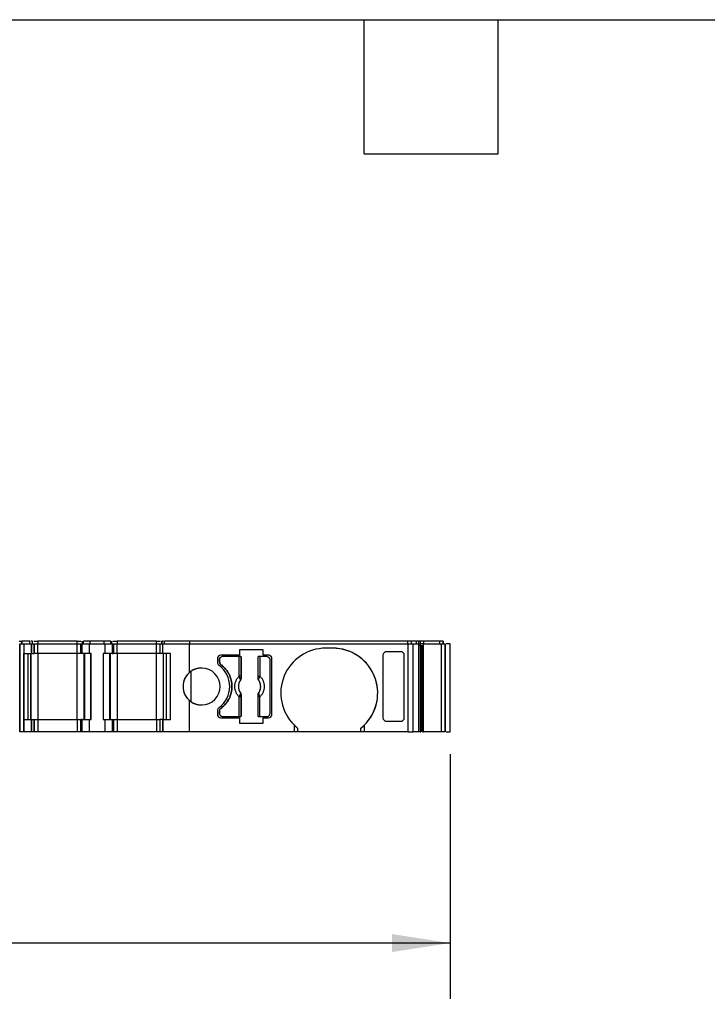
# Model space of a CAD drawing. Header units: millimetres. Extents: x 6 to 273, y 6 to 210.
# Tile 5 of 10: x 116 to 155, y 154 to 210. Entities that reach past the tile are written whole.
import ezdxf

# ---------------------------------------------------------------- set-up
doc = ezdxf.new("R2010")
doc.units = ezdxf.units.MM
doc.linetypes.add('SLD-Solid', pattern=[0])
doc.layers.add('DIMENSIONS', color=140, linetype='SLD-Solid', lineweight=25)
doc.layers.add('TEXT', color=140, linetype='SLD-Solid', lineweight=25)
doc.styles.add('SLDTEXTSTYLE0', font='TXT', dxfattribs={"width": 0.7})
doc.dimstyles.new('SLDDIMSTYLE0', dxfattribs={"dimtxt": 2.158008, "dimasz": 3.302, "dimexe": 0, "dimexo": 0.0625, "dimgap": 0.539502, "dimtad": 0, "dimtih": 1, "dimtoh": 1, "dimrnd": 1e-09, "dimzin": 12, "dimdsep": 46, "dimtxsty": 'SLDTEXTSTYLE0', "dimsah": 1, "dimcen": 0.09, "dimadec": 0, "dimazin": 3, "dimtfac": 1, "dimtofl": 0, "dimtmove": 0, "dimatfit": 3, "dimfxl": 0, "dimfrac": 2, "dimtolj": 1, "dimtzin": 12, "dimarcsym": 0})

# ---------------------------------------------------------------- blocks, each defined once
blk = doc.blocks.new('_D_4')
at = {"layer": 'DIMENSIONS'}
for p, q in [((60.698, 167.837), (60.698, 153.938)), ((140.785, 167.837), (140.785, 153.938)), ((60.698, 157.113), (94.878, 157.113)), ((97.802, 157.113), (97.077, 157.113)), ((97.077, 157.113), (97.077, 153.683)), ((104.215, 157.113), (104.939, 157.113)), ((104.939, 157.113), (104.939, 153.683)), ((140.785, 157.113), (107.139, 157.113)), ((97.077, 153.683), (97.802, 153.683)), ((104.939, 153.683), (104.215, 153.683))]:
    blk.add_line(p, q, dxfattribs=at)
for points in [[(60.698, 157.113), (64, 156.605), (64, 157.621)], [(140.785, 157.113), (137.483, 157.621), (137.483, 156.605)]]:
    blk.add_solid(points, dxfattribs=at)
at = {"layer": 'DIMENSIONS', "char_height": 2.1167, "attachment_point": 1, "style": 'SLDTEXTSTYLE0'}
for s, insert in [('80.1', (97.802, 160.325)), ('3.15', (97.802, 156.412))]:
    blk.add_mtext(s, dxfattribs=dict(at, insert=insert))

msp = doc.modelspace()

# ---------------------------------------------------------------- linework, layer by layer
for p, q in [((116.316, 174.257), (116.476, 174.257)), ((116.352, 169.107), (116.352, 174.107)), ((116.352, 174.107), (116.352, 169.107)), ((116.352, 174.107), (116.576, 174.107)), ((116.476, 174.257), (116.476, 174.107)), ((116.476, 174.107), (116.476, 174.257)), ((116.92, 174.257), (116.476, 174.257)), ((116.576, 174.107), (116.576, 169.107)), ((116.576, 174.107), (116.576, 173.557)), ((116.576, 174.107), (117.02, 174.107)), ((116.92, 174.107), (116.92, 174.257)), ((116.92, 174.107), (116.92, 174.257)), ((117.02, 173.557), (117.02, 174.107)), ((117.02, 174.107), (117.02, 173.557)), ((117.02, 174.107), (117.02, 174.107)), ((117.02, 174.107), (117.176, 174.107)), ((117.076, 174.107), (117.076, 174.257)), ((117.076, 174.107), (117.076, 174.257)), ((117.076, 174.107), (117.076, 174.122)), ((117.176, 173.557), (117.176, 174.107)), ((117.176, 174.107), (117.176, 173.557)), ((117.176, 174.107), (117.176, 174.107)), ((117.176, 173.557), (117.176, 174.107)), ((117.176, 174.107), (117.176, 174.107)), ((117.176, 174.107), (117.376, 174.107)), ((117.376, 174.257), (117.376, 174.107)), ((119.608, 174.257), (117.376, 174.257)), ((117.376, 173.557), (117.376, 174.107)), ((117.376, 174.107), (119.608, 174.107)), ((119.608, 174.107), (119.608, 174.257)), ((119.608, 173.557), (119.608, 174.107)), ((119.608, 174.107), (119.808, 174.107)), ((119.808, 174.107), (119.808, 173.557)), ((119.808, 174.107), (119.896, 174.107)), ((119.808, 173.557), (119.808, 174.107)), ((119.808, 174.107), (119.808, 174.107)), ((119.896, 173.557), (119.896, 174.107)), ((119.896, 174.107), (120.308, 174.107)), ((119.908, 174.107), (119.908, 174.257)), ((119.908, 174.107), (119.908, 174.257)), ((119.967, 174.107), (119.967, 174.257)), ((120.35, 174.257), (119.967, 174.257)), ((120.308, 173.557), (120.308, 174.107)), ((120.308, 174.107), (121.176, 174.107)), ((120.35, 174.107), (120.35, 174.257)), ((121.134, 174.257), (120.35, 174.257)), ((121.134, 174.107), (121.134, 174.257)), ((121.517, 174.257), (121.134, 174.257)), ((121.176, 174.107), (121.176, 173.557)), ((121.176, 174.107), (121.588, 174.107)), ((121.517, 174.107), (121.517, 174.257)), ((121.576, 174.107), (121.576, 174.257)), ((121.576, 174.107), (121.576, 174.257)), ((121.588, 174.107), (121.588, 173.557)), ((121.588, 174.107), (121.676, 174.107)), ((121.676, 173.557), (121.676, 174.107)), ((121.676, 174.107), (121.676, 173.557)), ((121.676, 174.107), (121.676, 174.107)), ((121.676, 174.107), (121.876, 174.107)), ((121.876, 174.257), (121.876, 174.107)), ((124.108, 174.257), (121.876, 174.257)), ((121.876, 173.557), (121.876, 174.107)), ((121.876, 174.107), (124.108, 174.107)), ((124.108, 174.107), (124.108, 174.257)), ((124.108, 173.557), (124.108, 174.107)), ((124.108, 174.107), (124.308, 174.107)), ((124.308, 174.107), (124.308, 173.557)), ((124.308, 174.107), (124.464, 174.107)), ((124.408, 174.107), (124.408, 174.257)), ((124.408, 174.257), (124.408, 174.107)), ((124.464, 173.557), (124.464, 174.107)), ((124.464, 174.107), (125.965, 174.107)), ((124.464, 173.557), (124.464, 174.107)), ((124.464, 174.107), (124.464, 174.107)), ((124.564, 174.107), (124.564, 174.257)), ((126.01, 174.257), (124.564, 174.257)), ((124.564, 174.107), (124.564, 174.257)), ((125.965, 174.107), (125.965, 172.465)), ((125.965, 174.107), (138.384, 174.107)), ((126.01, 174.107), (126.01, 174.257)), ((138.384, 174.257), (126.01, 174.257)), ((138.384, 174.107), (138.384, 174.257)), ((138.384, 174.107), (138.384, 169.107)), ((138.384, 174.107), (138.674, 174.107)), ((138.577, 174.107), (138.577, 174.257)), ((138.861, 174.257), (138.577, 174.257)), ((138.674, 169.107), (138.674, 174.107)), ((138.674, 174.107), (138.976, 174.107)), ((138.861, 174.107), (138.861, 174.257)), ((138.976, 174.107), (138.976, 169.107)), ((138.976, 174.107), (139.069, 174.107)), ((138.98, 174.257), (138.98, 174.107)), ((139.069, 174.107), (139.069, 174.007)), ((139.214, 174.107), (139.069, 174.107)), ((139.069, 174.007), (139.214, 174.007)), ((139.078, 174.007), (139.078, 169.107)), ((139.095, 174.107), (139.095, 174.257)), ((139.24, 174.257), (139.095, 174.257)), ((139.121, 169.107), (139.121, 174.007)), ((139.192, 169.107), (139.192, 174.007)), ((139.272, 174.107), (139.214, 174.107)), ((139.214, 174.007), (139.214, 169.107)), ((139.282, 174.257), (139.24, 174.257)), ((139.272, 169.107), (139.272, 174.107)), ((139.272, 174.107), (140.268, 174.107)), ((139.282, 174.107), (139.282, 174.257)), ((140.19, 174.257), (139.282, 174.257)), ((140.19, 174.107), (140.19, 174.257)), ((140.379, 174.257), (140.19, 174.257)), ((140.268, 174.107), (140.268, 169.107)), ((140.268, 174.107), (140.475, 174.107)), ((140.379, 174.107), (140.379, 174.257)), ((140.385, 174.107), (140.385, 174.257)), ((140.385, 174.107), (140.385, 174.257)), ((140.385, 174.257), (140.385, 174.107)), ((140.475, 174.107), (140.475, 169.107)), ((140.485, 169.107), (140.485, 174.107)), ((140.485, 174.107), (140.485, 169.107)), ((140.785, 169.107), (140.785, 174.107)), ((116.576, 173.557), (116.576, 173.557)), ((116.576, 169.807), (116.576, 173.557)), ((116.576, 173.557), (117.02, 173.557)), ((116.82, 169.807), (116.82, 173.557)), ((116.82, 169.807), (116.82, 173.557)), ((116.976, 173.557), (116.976, 169.807)), ((116.976, 169.807), (116.976, 173.557)), ((117.02, 173.557), (117.02, 173.557)), ((117.376, 173.557), (117.376, 169.807)), ((119.608, 173.557), (117.376, 173.557)), ((119.608, 169.807), (119.608, 173.557)), ((120.308, 173.557), (119.896, 173.557)), ((120.008, 169.807), (120.008, 173.557)), ((120.008, 173.557), (120.008, 169.807)), ((120.038, 169.807), (120.038, 173.557)), ((120.408, 173.557), (120.308, 173.557)), ((120.391, 169.807), (120.391, 173.557)), ((120.408, 169.807), (120.408, 173.557)), ((121.076, 173.557), (121.076, 169.807)), ((121.176, 173.557), (121.076, 173.557)), ((121.076, 173.557), (121.076, 169.807)), ((121.076, 173.557), (121.076, 173.557)), ((121.093, 173.557), (121.093, 169.807)), ((121.588, 173.557), (121.176, 173.557)), ((121.446, 173.557), (121.446, 169.807)), ((121.476, 173.557), (121.476, 169.807)), ((121.476, 169.807), (121.476, 173.557)), ((121.876, 173.557), (121.876, 169.807)), ((124.108, 173.557), (121.876, 173.557)), ((124.108, 169.807), (124.108, 173.557)), ((124.908, 173.557), (124.464, 173.557)), ((124.464, 173.557), (124.464, 173.557)), ((124.508, 169.807), (124.508, 173.557)), ((124.664, 173.557), (124.664, 169.807)), ((124.664, 173.557), (124.664, 169.807)), ((124.908, 169.807), (124.908, 173.557)), ((128.819, 173.457), (127.765, 173.457)), ((128.799, 173.382), (127.84, 173.382)), ((128.799, 172.269), (128.799, 173.382)), ((130.16, 173.757), (128.819, 173.757)), ((128.819, 173.757), (128.819, 173.457)), ((128.898, 173.382), (128.898, 172.269)), ((128.908, 173.382), (128.908, 172.159)), ((129.873, 172.159), (129.873, 173.382)), ((129.883, 172.269), (129.883, 173.382)), ((129.982, 173.382), (129.982, 172.269)), ((130.39, 173.382), (129.982, 173.382)), ((130.16, 173.457), (130.16, 173.757)), ((130.465, 173.457), (130.16, 173.457)), ((134.115, 173.857), (133.715, 173.857)), ((136.965, 173.457), (136.965, 169.908)), ((137.974, 173.657), (137.165, 173.657)), ((138.174, 169.908), (138.174, 173.457)), ((138.174, 169.908), (138.174, 173.457)), ((127.565, 173.257), (127.565, 173.057)), ((127.69, 173.232), (127.69, 173.082)), ((127.69, 173.082), (127.69, 173.232)), ((130.54, 173.232), (130.54, 170.132)), ((130.665, 170.107), (130.665, 173.257)), ((130.665, 173.257), (130.665, 173.257)), ((130.665, 170.107), (130.665, 173.257)), ((126.054, 172.536), (126.054, 170.829)), ((128.898, 172.269), (128.799, 172.269)), ((129.883, 172.269), (129.982, 172.269)), ((128.871, 172.045), (128.872, 172.045)), ((128.908, 172.159), (128.901, 172.161)), ((129.873, 172.159), (129.88, 172.161)), ((129.909, 172.045), (129.91, 172.045)), ((128.872, 171.32), (128.871, 171.319)), ((128.908, 171.206), (128.901, 171.204)), ((128.908, 171.206), (128.908, 169.982)), ((129.873, 169.982), (129.873, 171.206)), ((129.88, 171.204), (129.873, 171.206)), ((129.91, 171.319), (129.909, 171.32)), ((125.965, 170.9), (125.965, 169.107)), ((128.799, 169.982), (128.799, 171.096)), ((128.898, 171.096), (128.799, 171.096)), ((128.898, 171.096), (128.898, 169.982)), ((129.883, 169.982), (129.883, 171.096)), ((129.883, 171.096), (129.982, 171.096)), ((129.982, 169.982), (129.982, 171.096)), ((127.565, 170.308), (127.565, 170.107)), ((127.69, 170.282), (127.69, 170.132)), ((127.69, 170.132), (127.69, 170.282)), ((130.665, 170.107), (130.665, 170.107)), ((116.576, 169.107), (116.576, 169.807)), ((116.576, 169.807), (117.02, 169.807)), ((117.02, 169.107), (117.02, 169.807)), ((117.02, 169.807), (117.02, 169.107)), ((117.02, 169.807), (117.02, 169.807)), ((117.02, 169.807), (117.176, 169.807)), ((117.176, 169.107), (117.176, 169.807)), ((117.176, 169.807), (117.176, 169.107)), ((117.176, 169.807), (117.176, 169.807)), ((117.176, 169.807), (117.176, 169.107)), ((117.176, 169.807), (117.376, 169.807)), ((117.176, 169.214), (117.176, 169.807)), ((117.376, 169.807), (117.376, 169.107)), ((117.376, 169.807), (119.608, 169.807)), ((119.608, 169.807), (119.608, 169.107)), ((119.608, 169.807), (119.808, 169.807)), ((119.808, 169.807), (119.808, 169.107)), ((119.896, 169.807), (119.808, 169.807)), ((119.808, 169.107), (119.808, 169.807)), ((119.896, 169.107), (119.896, 169.807)), ((119.896, 169.807), (120.308, 169.807)), ((120.308, 169.107), (120.308, 169.807)), ((120.308, 169.807), (120.408, 169.807)), ((121.076, 169.807), (121.176, 169.807)), ((121.076, 169.807), (121.076, 169.807)), ((121.176, 169.807), (121.176, 169.107)), ((121.176, 169.807), (121.588, 169.807)), ((121.588, 169.807), (121.588, 169.107)), ((121.588, 169.807), (121.676, 169.807)), ((121.676, 169.107), (121.676, 169.807)), ((121.676, 169.807), (121.676, 169.107)), ((121.676, 169.807), (121.676, 169.807)), ((121.676, 169.807), (121.876, 169.807)), ((121.876, 169.807), (121.876, 169.107)), ((121.876, 169.807), (124.108, 169.807)), ((124.108, 169.807), (124.108, 169.107)), ((124.108, 169.807), (124.308, 169.807)), ((124.308, 169.807), (124.308, 169.107)), ((124.464, 169.807), (124.308, 169.807)), ((124.308, 169.807), (124.308, 169.107)), ((124.464, 169.807), (124.464, 169.107)), ((124.464, 169.807), (124.908, 169.807)), ((124.464, 169.107), (124.464, 169.807)), ((124.464, 169.807), (124.464, 169.807)), ((127.765, 169.907), (128.819, 169.907)), ((127.84, 169.982), (128.799, 169.982)), ((128.819, 169.907), (128.819, 169.607)), ((128.819, 169.607), (130.16, 169.607)), ((129.982, 169.982), (130.39, 169.982)), ((130.16, 169.607), (130.16, 169.907)), ((130.16, 169.907), (130.465, 169.907)), ((131.915, 169.501), (131.915, 169.107)), ((135.915, 169.107), (135.915, 169.501)), ((137.165, 169.707), (137.974, 169.707)), ((116.576, 169.107), (116.352, 169.107)), ((117.02, 169.107), (116.576, 169.107)), ((117.02, 169.107), (117.02, 169.107)), ((117.176, 169.107), (117.02, 169.107)), ((117.176, 169.107), (117.176, 169.107)), ((117.176, 169.107), (117.176, 169.107)), ((117.376, 169.107), (117.176, 169.107)), ((119.608, 169.107), (117.376, 169.107)), ((119.808, 169.107), (119.608, 169.107)), ((119.896, 169.107), (119.808, 169.107)), ((119.808, 169.107), (119.808, 169.107)), ((120.308, 169.107), (119.896, 169.107)), ((121.176, 169.107), (120.308, 169.107)), ((121.588, 169.107), (121.176, 169.107)), ((121.676, 169.107), (121.588, 169.107)), ((121.676, 169.107), (121.676, 169.107)), ((121.876, 169.107), (121.676, 169.107)), ((124.108, 169.107), (121.876, 169.107)), ((124.308, 169.107), (124.108, 169.107)), ((124.464, 169.107), (124.308, 169.107)), ((125.965, 169.107), (124.464, 169.107)), ((124.464, 169.107), (124.464, 169.107)), ((131.915, 169.107), (125.965, 169.107)), ((132.115, 169.107), (131.915, 169.107)), ((132.115, 169.322), (132.115, 169.107)), ((135.715, 169.107), (132.115, 169.107)), ((135.715, 169.107), (135.715, 169.322)), ((135.915, 169.107), (135.715, 169.107)), ((138.384, 169.107), (135.915, 169.107)), ((138.384, 169.107), (138.674, 169.107)), ((138.976, 169.107), (138.674, 169.107)), ((139.214, 169.107), (139.272, 169.107)), ((140.268, 169.107), (139.272, 169.107)), ((140.475, 169.107), (140.268, 169.107))]:
    msp.add_line(p, q)
for centre, radius, start, end in [((127.765, 173.257), 0.2, 90, 180), ((130.465, 173.257), 0.2, 0, 90), ((133.715, 171.307), 2.55, 90, 225.0991), ((134.115, 171.307), 2.55, 314.9009, 90), ((134.115, 171.307), 2.55, 308.8623, 90), ((127.765, 173.057), 0.2, 180, 233.9681), ((126.765, 171.682), 1.5, 306.0319, 53.9681), ((126.665, 171.682), 1.05, 125.5977, 234.4023), ((126.665, 171.682), 1.05, 131.8101, 228.1899), ((126.665, 171.682), 1.05, 228.1899, 131.8101), ((126.665, 171.682), 1.05, 90, 125.5977), ((129.39, 171.682), 0.634, 145.0833, 214.9167), ((128.837, 172.176), 0.066, 289.9615, 346.8945), ((129.944, 172.176), 0.066, 193.1055, 250.0385), ((129.39, 171.682), 0.634, 325.0833, 34.9167), ((128.837, 171.189), 0.066, 13.1055, 70.0385), ((129.944, 171.189), 0.066, 109.9615, 166.8945), ((126.665, 171.682), 1.05, 234.4023, 270), ((127.765, 170.308), 0.2, 126.0319, 180), ((127.765, 170.107), 0.2, 180, 270), ((130.465, 170.107), 0.2, 270, 0), ((130.465, 170.107), 0.2, 270, 0), ((133.715, 171.307), 2.55, 225.0991, 231.1377), ((134.115, 171.307), 2.55, 308.8623, 314.9009)]:
    msp.add_arc(centre, radius, start, end)
at = {"extrusion": (9.07186e-08, 2.91983e-15, 1)}
for centre, start_param, end_param in [((137.165, 173.457), 3.141593, 4.712389), ((137.974, 173.457), 1.570797, 3.141593)]:
    msp.add_ellipse(centre, major_axis=(0, -0.201), ratio=0.996195, start_param=start_param, end_param=end_param, dxfattribs=at)
at = {"extrusion": (9.07186e-08, -2.91982e-15, 1)}
msp.add_ellipse((137.165, 169.908), major_axis=(0, 0.201), ratio=0.996195, start_param=1.570796, end_param=3.141592, dxfattribs=at)
at = {"extrusion": (9.07186e-08, -2.91983e-15, 1)}
msp.add_ellipse((137.974, 169.908), major_axis=(0, 0.201), ratio=0.996195, start_param=3.141592, end_param=4.712389, dxfattribs=at)
for points, knots in [([(117.076, 174.257), (117.073, 174.257), (117.069, 174.257), (117.036, 174.257), (117.001, 174.257), (116.984, 174.257)], [0, 0, 0, 0, 0.338871, 0.677743, 1, 1, 1, 1]), ([(117.14, 174.257), (117.147, 174.257), (117.175, 174.257), (117.259, 174.257), (117.337, 174.257), (117.376, 174.257)], [0, 0, 0, 0, 0.152689, 0.576344, 1, 1, 1, 1]), ([(119.608, 174.257), (119.647, 174.257), (119.725, 174.257), (119.809, 174.257), (119.837, 174.257), (119.844, 174.257)], [0, 0, 0, 0, 0.423627, 0.847254, 1, 1, 1, 1]), ([(121.64, 174.257), (121.647, 174.257), (121.675, 174.257), (121.759, 174.257), (121.837, 174.257), (121.876, 174.257)], [0, 0, 0, 0, 0.152745, 0.576372, 1, 1, 1, 1]), ([(124.108, 174.257), (124.147, 174.257), (124.225, 174.257), (124.309, 174.257), (124.337, 174.257), (124.344, 174.257)], [0, 0, 0, 0, 0.423628, 0.847256, 1, 1, 1, 1]), ([(124.5, 174.257), (124.483, 174.257), (124.448, 174.257), (124.415, 174.257), (124.411, 174.257), (124.408, 174.257)], [0, 0, 0, 0, 0.322257, 0.661128, 1, 1, 1, 1]), ([(138.577, 174.257), (138.566, 174.257), (138.541, 174.257), (138.471, 174.257), (138.428, 174.257), (138.384, 174.257)], [0, 0, 0, 0, 0.5, 0.5, 1, 1, 1, 1]), ([(138.98, 174.257), (138.977, 174.257), (138.971, 174.257), (138.954, 174.257), (138.927, 174.257), (138.888, 174.257), (138.853, 174.257), (138.836, 174.257)], [0, 0, 0, 0, 0.167102, 0.331946, 0.500386, 0.749443, 1, 1, 1, 1]), ([(138.976, 174.007), (138.984, 174.007), (139.011, 174.007), (139.046, 174.007), (139.069, 174.007)], [0, 0, 0, 0, 0.328188, 1, 1, 1, 1]), ([(140.785, 174.107), (140.781, 174.107), (140.772, 174.107), (140.702, 174.107), (140.623, 174.107), (140.567, 174.107), (140.55, 174.107)], [0, 0, 0, 0, 0.290793, 0.581586, 0.87238, 1, 1, 1, 1]), ([(117.065, 173.557), (117.072, 173.557), (117.1, 173.557), (117.136, 173.557), (117.169, 173.557), (117.174, 173.557), (117.176, 173.557)], [0, 0, 0, 0, 0.088871, 0.392581, 0.69629, 1, 1, 1, 1]), ([(117.376, 173.557), (117.35, 173.557), (117.298, 173.557), (117.237, 173.557), (117.216, 173.557), (117.208, 173.557)], [0, 0, 0, 0, 0.383437, 0.766874, 1, 1, 1, 1]), ([(119.776, 173.557), (119.768, 173.557), (119.747, 173.557), (119.686, 173.557), (119.634, 173.557), (119.608, 173.557)], [0, 0, 0, 0, 0.23312, 0.61656, 1, 1, 1, 1]), ([(119.896, 173.557), (119.887, 173.557), (119.87, 173.557), (119.848, 173.557), (119.828, 173.557), (119.812, 173.557), (119.809, 173.557), (119.808, 173.557)], [0, 0, 0, 0, 0.166556, 0.332331, 0.500193, 0.749367, 1, 1, 1, 1]), ([(121.876, 173.557), (121.85, 173.557), (121.798, 173.557), (121.737, 173.557), (121.716, 173.557), (121.708, 173.557)], [0, 0, 0, 0, 0.383439, 0.766877, 1, 1, 1, 1]), ([(124.308, 173.557), (124.308, 173.557), (124.306, 173.557), (124.295, 173.557), (124.276, 173.557), (124.243, 173.557), (124.187, 173.557), (124.135, 173.557), (124.108, 173.557)], [0, 0, 0, 0, 0.1272, 0.249746, 0.3727, 0.501075, 0.749743, 1, 1, 1, 1]), ([(124.428, 173.557), (124.419, 173.557), (124.387, 173.557), (124.348, 173.557), (124.314, 173.557), (124.31, 173.557), (124.308, 173.557)], [0, 0, 0, 0, 0.129252, 0.419501, 0.709751, 1, 1, 1, 1]), ([(127.69, 173.232), (127.69, 173.272), (127.707, 173.311), (127.762, 173.366), (127.801, 173.382), (127.84, 173.382)], [0, 0, 0, 0, 0.5, 0.5, 1, 1, 1, 1]), ([(127.69, 173.232), (127.691, 173.246), (127.693, 173.272), (127.709, 173.308), (127.737, 173.344), (127.781, 173.376), (127.821, 173.38), (127.84, 173.382)], [0, 0, 0, 0, 0.168224, 0.331133, 0.500763, 0.749586, 1, 1, 1, 1]), ([(128.898, 173.382), (128.896, 173.382), (128.885, 173.382), (128.848, 173.382), (128.824, 173.382), (128.799, 173.382)], [0, 0, 0, 0, 0.5, 0.5, 1, 1, 1, 1]), ([(129.982, 173.382), (129.957, 173.382), (129.933, 173.382), (129.896, 173.382), (129.885, 173.382), (129.883, 173.382)], [0, 0, 0, 0, 0.5, 0.5, 1, 1, 1, 1]), ([(130.39, 173.382), (130.43, 173.382), (130.469, 173.366), (130.524, 173.311), (130.54, 173.272), (130.54, 173.232)], [0, 0, 0, 0, 0.5, 0.5, 1, 1, 1, 1]), ([(130.665, 173.257), (130.665, 173.271), (130.664, 173.297), (130.652, 173.334), (130.633, 173.369), (130.6, 173.409), (130.545, 173.449), (130.492, 173.455), (130.465, 173.457)], [0, 0, 0, 0, 0.12725, 0.249812, 0.372751, 0.501086, 0.749808, 1, 1, 1, 1]), ([(127.77, 172.922), (127.759, 172.932), (127.735, 172.953), (127.71, 172.992), (127.693, 173.036), (127.691, 173.067), (127.69, 173.082)], [0, 0, 0, 0, 0.249233, 0.499959, 0.749241, 1, 1, 1, 1]), ([(127.69, 173.082), (127.691, 173.067), (127.694, 173.036), (127.71, 172.992), (127.735, 172.953), (127.759, 172.932), (127.77, 172.922)], [0, 0, 0, 0, 0.249233, 0.499959, 0.749241, 1, 1, 1, 1]), ([(127.77, 172.922), (127.802, 172.897), (127.865, 172.848), (127.952, 172.765), (128.032, 172.677), (128.105, 172.583), (128.17, 172.482), (128.266, 172.307), (128.364, 172.042), (128.404, 171.683), (128.364, 171.323), (128.253, 171.02), (128.109, 170.781), (127.956, 170.594), (127.833, 170.493), (127.77, 170.442)], [0, 0, 0, 0, 0.042112, 0.083729, 0.125101, 0.166484, 0.208132, 0.250294, 0.375098, 0.50009, 0.624895, 0.749887, 0.833557, 0.916248, 1, 1, 1, 1]), ([(127.77, 170.442), (127.802, 170.467), (127.865, 170.517), (127.952, 170.599), (128.032, 170.688), (128.105, 170.782), (128.17, 170.883), (128.266, 171.058), (128.364, 171.323), (128.404, 171.682), (128.364, 172.042), (128.253, 172.344), (128.109, 172.584), (127.956, 172.77), (127.833, 172.871), (127.77, 172.922)], [0, 0, 0, 0, 0.042112, 0.083729, 0.125101, 0.166484, 0.208132, 0.250294, 0.375098, 0.50009, 0.624895, 0.749887, 0.833557, 0.916248, 1, 1, 1, 1]), ([(128.799, 171.096), (128.781, 171.115), (128.745, 171.153), (128.699, 171.215), (128.658, 171.282), (128.611, 171.38), (128.568, 171.513), (128.552, 171.682), (128.568, 171.852), (128.619, 172.009), (128.695, 172.152), (128.764, 172.23), (128.799, 172.269)], [0, 0, 0, 0, 0.06027, 0.120056, 0.179893, 0.240314, 0.370015, 0.500128, 0.629829, 0.759943, 0.879871, 1, 1, 1, 1]), ([(128.86, 172.114), (128.855, 172.123), (128.846, 172.144), (128.83, 172.182), (128.814, 172.225), (128.804, 172.254), (128.799, 172.269)], [0, 0, 0, 0, 0.220475, 0.499075, 0.748119, 1, 1, 1, 1]), ([(128.898, 172.269), (128.899, 172.249), (128.899, 172.21), (128.901, 172.177), (128.901, 172.161)], [0, 0, 0, 0, 0.521485, 1, 1, 1, 1]), ([(129.88, 172.161), (129.88, 172.171), (129.881, 172.192), (129.882, 172.229), (129.882, 172.255), (129.883, 172.269)], [0, 0, 0, 0, 0.317222, 0.645084, 1, 1, 1, 1]), ([(129.982, 172.269), (130, 172.25), (130.036, 172.212), (130.082, 172.149), (130.123, 172.083), (130.17, 171.985), (130.213, 171.852), (130.229, 171.683), (130.213, 171.513), (130.162, 171.355), (130.086, 171.212), (130.017, 171.135), (129.982, 171.096)], [0, 0, 0, 0, 0.06027, 0.120056, 0.179893, 0.240314, 0.370015, 0.500128, 0.629829, 0.759943, 0.879871, 1, 1, 1, 1]), ([(128.872, 172.045), (128.858, 172.023), (128.83, 171.98), (128.798, 171.91), (128.775, 171.837), (128.761, 171.76), (128.756, 171.676), (128.763, 171.584), (128.786, 171.489), (128.821, 171.4), (128.855, 171.347), (128.872, 171.32)], [0, 0, 0, 0, 0.101069, 0.200103, 0.298615, 0.398141, 0.500173, 0.626627, 0.756016, 0.877292, 1, 1, 1, 1]), ([(128.871, 172.045), (128.872, 172.051), (128.875, 172.06), (128.872, 172.078), (128.867, 172.096), (128.862, 172.108), (128.86, 172.114)], [0, 0, 0, 0, 0.306881, 0.575882, 0.806979, 1, 1, 1, 1]), ([(128.901, 172.161), (128.901, 172.145), (128.9, 172.103), (128.882, 172.067), (128.871, 172.045)], [0, 0, 0, 0, 0.389276, 1, 1, 1, 1]), ([(128.908, 172.159), (128.907, 172.145), (128.906, 172.118), (128.893, 172.079), (128.879, 172.056), (128.872, 172.045)], [0, 0, 0, 0, 0.335719, 0.664281, 1, 1, 1, 1]), ([(129.909, 172.045), (129.902, 172.056), (129.888, 172.079), (129.875, 172.118), (129.874, 172.145), (129.873, 172.159)], [0, 0, 0, 0, 0.3357194, 0.6642806, 1, 1, 1, 1]), ([(129.91, 172.045), (129.904, 172.057), (129.892, 172.078), (129.883, 172.111), (129.879, 172.138), (129.88, 172.154), (129.88, 172.161)], [0, 0, 0, 0, 0.332097, 0.61117, 0.833934, 1, 1, 1, 1]), ([(129.909, 171.32), (129.923, 171.342), (129.951, 171.385), (129.983, 171.455), (130.006, 171.528), (130.02, 171.604), (130.025, 171.689), (130.018, 171.781), (129.995, 171.875), (129.96, 171.965), (129.926, 172.018), (129.909, 172.045)], [0, 0, 0, 0, 0.101069, 0.200103, 0.298615, 0.398141, 0.500173, 0.626627, 0.756016, 0.877292, 1, 1, 1, 1]), ([(128.871, 171.319), (128.877, 171.308), (128.889, 171.287), (128.898, 171.254), (128.902, 171.227), (128.901, 171.211), (128.901, 171.204)], [0, 0, 0, 0, 0.332097, 0.61117, 0.833934, 1, 1, 1, 1]), ([(128.872, 171.32), (128.879, 171.308), (128.893, 171.286), (128.906, 171.246), (128.907, 171.219), (128.908, 171.206)], [0, 0, 0, 0, 0.3357194, 0.6642806, 1, 1, 1, 1]), ([(128.901, 171.204), (128.901, 171.194), (128.9, 171.173), (128.899, 171.135), (128.899, 171.109), (128.898, 171.096)], [0, 0, 0, 0, 0.317222, 0.645084, 1, 1, 1, 1]), ([(129.873, 171.206), (129.874, 171.219), (129.875, 171.246), (129.888, 171.286), (129.902, 171.308), (129.909, 171.32)], [0, 0, 0, 0, 0.3357194, 0.6642806, 1, 1, 1, 1]), ([(129.88, 171.204), (129.88, 171.22), (129.881, 171.262), (129.899, 171.298), (129.91, 171.319)], [0, 0, 0, 0, 0.389276, 1, 1, 1, 1]), ([(129.883, 171.096), (129.882, 171.116), (129.882, 171.155), (129.88, 171.188), (129.88, 171.204)], [0, 0, 0, 0, 0.521485, 1, 1, 1, 1]), ([(129.91, 171.319), (129.909, 171.314), (129.906, 171.304), (129.909, 171.286), (129.914, 171.269), (129.919, 171.256), (129.921, 171.251)], [0, 0, 0, 0, 0.306881, 0.575882, 0.806979, 1, 1, 1, 1]), ([(127.69, 170.282), (127.691, 170.298), (127.694, 170.329), (127.71, 170.372), (127.735, 170.412), (127.759, 170.432), (127.77, 170.442)], [0, 0, 0, 0, 0.249233, 0.499959, 0.749241, 1, 1, 1, 1]), ([(127.84, 169.982), (127.801, 169.982), (127.762, 169.999), (127.707, 170.054), (127.69, 170.093), (127.69, 170.132)], [0, 0, 0, 0, 0.5, 0.5, 1, 1, 1, 1]), ([(127.84, 169.982), (127.827, 169.983), (127.801, 169.985), (127.765, 170.001), (127.729, 170.029), (127.696, 170.073), (127.692, 170.113), (127.69, 170.132)], [0, 0, 0, 0, 0.168224, 0.331133, 0.500763, 0.749586, 1, 1, 1, 1]), ([(130.39, 169.982), (130.404, 169.983), (130.43, 169.985), (130.466, 170.001), (130.502, 170.029), (130.535, 170.073), (130.539, 170.113), (130.54, 170.132)], [0, 0, 0, 0, 0.168224, 0.3311335, 0.500763, 0.7495865, 1, 1, 1, 1]), ([(128.799, 169.982), (128.824, 169.982), (128.848, 169.982), (128.885, 169.982), (128.896, 169.982), (128.898, 169.982)], [0, 0, 0, 0, 0.5, 0.5, 1, 1, 1, 1]), ([(129.883, 169.982), (129.885, 169.982), (129.896, 169.982), (129.933, 169.982), (129.957, 169.982), (129.982, 169.982)], [0, 0, 0, 0, 0.5, 0.5, 1, 1, 1, 1]), ([(139.078, 169.107), (139.07, 169.107), (139.055, 169.107), (139.017, 169.107), (138.985, 169.107), (138.976, 169.107)], [0, 0, 0, 0, 0.413144, 0.826288, 1, 1, 1, 1]), ([(140.55, 169.107), (140.567, 169.107), (140.623, 169.107), (140.702, 169.107), (140.772, 169.107), (140.781, 169.107), (140.785, 169.107)], [0, 0, 0, 0, 0.12762, 0.418414, 0.709207, 1, 1, 1, 1])]:
    msp.add_open_spline(points, degree=3, knots=knots)
for points in [[(139.095, 174.257), (139.038, 174.257), (138.992, 174.257), (138.98, 174.257)], [(140.385, 174.257), (140.385, 174.257), (140.383, 174.257), (140.379, 174.257)], [(121.588, 173.557), (121.643, 173.557), (121.676, 173.557), (121.676, 173.557)], [(129.921, 172.114), (129.941, 172.156), (129.963, 172.213), (129.982, 172.269)], [(129.91, 172.045), (129.904, 172.061), (129.907, 172.083), (129.921, 172.114)], [(128.86, 171.251), (128.84, 171.209), (128.818, 171.152), (128.799, 171.096)], [(128.871, 171.319), (128.877, 171.304), (128.874, 171.281), (128.86, 171.251)], [(129.982, 171.096), (129.963, 171.152), (129.941, 171.209), (129.921, 171.251)], [(127.69, 170.282), (127.69, 170.344), (127.721, 170.405), (127.77, 170.442)], [(139.078, 169.107), (139.082, 169.107), (139.1, 169.107), (139.121, 169.107)]]:
    msp.add_open_spline(points, degree=3)
at = {"layer": 'TEXT'}
for p, q in [((6.35, 209.55), (273.05, 209.55)), ((135.89, 201.93), (135.89, 209.55)), ((143.51, 201.93), (143.51, 209.55)), ((135.89, 201.93), (143.51, 201.93))]:
    msp.add_line(p, q, dxfattribs=at)

# ---------------------------------------------------------------- dimensions: what is measured, and where the dimension line sits
at = {"layer": 'DIMENSIONS'}
dim = msp.add_linear_dim(base=(140.785, 157.113), p1=(60.698, 169.107), p2=(140.785, 169.107), angle=360, dimstyle='SLDDIMSTYLE0', dxfattribs=at)
dim.commit()
dim.dimension.update_dxf_attribs({"geometry": '_D_4', "text_midpoint": (101.008, 157.113), "dimtype": 160})

doc.saveas('drawing.dxf')
